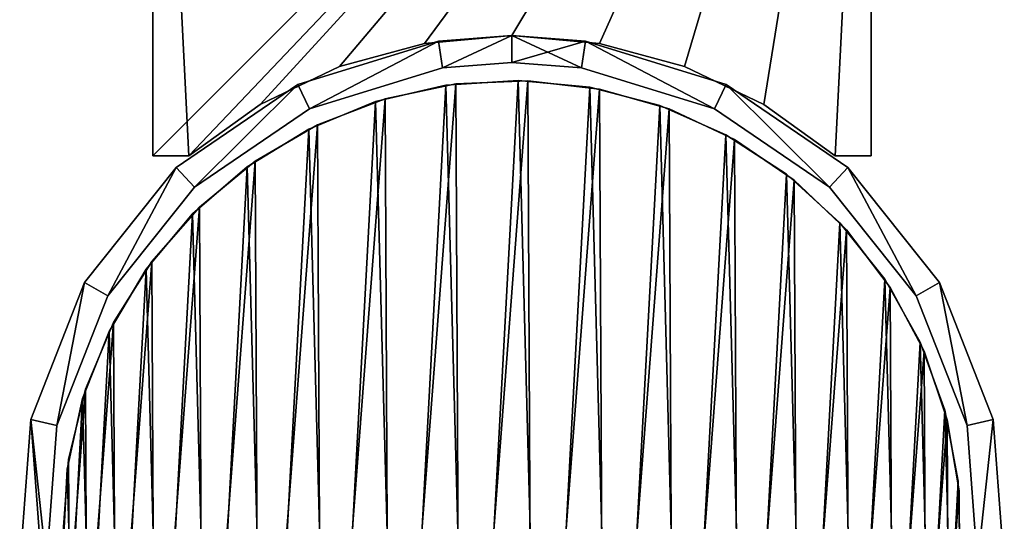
# Model space of a CAD drawing. Header units: millimetres. Extents: x 0 to 54.8, y -88.3 to 0.
# Tile 2 of 3: x 0 to 54.8, y -60.3 to -32.4. Entities that reach past the tile are written whole.
import ezdxf

# ---------------------------------------------------------------- set-up
doc = ezdxf.new("R2010")
doc.units = ezdxf.units.MM
doc.header["$LTSCALE"] = 25.4
doc.layers.get('0').update_dxf_attribs({"true_color": 0xff5454})

# ---------------------------------------------------------------- blocks, each defined once
blk = doc.blocks.new('EYE-WALL-II-8073-8072-8074.STL#3')
at = {"color": 250, "true_color": 0x262626}
mesh = blk.add_polyface(dxfattribs=at)
corners = [(-20, 0, 135.445), (-20, -40, 55.445), (-20, -40, 135.445), (-20, 0, 55.445)]
mesh.append_faces([[corners[k] for k in face] for face in [(0, 1, 2), (1, 0, 3)]], dxfattribs={"vtx0": -1, "color": 250})
mesh = blk.add_polyface(dxfattribs=at)
corners = [(-18, -40, 135.445), (-20, 0, 135.445), (-20, -40, 135.445), (20, 0, 135.445), (-14.025, -37.136, 135.445), (-9.605, -35.023, 135.445), (-4.88, -33.727, 135.445), (0, -33.291, 135.445), (4.88, -33.727, 135.445), (9.605, -35.023, 135.445), (14.025, -37.136, 135.445), (18, -40, 135.445), (20, -40, 135.445)]
mesh.append_faces([[corners[k] for k in face] for face in [(0, 1, 2), (3, 11, 12)]], dxfattribs={"vtx0": -1, "color": 250})
mesh.append_faces([[corners[k] for k in face] for face in [(1, 0, 3)]], dxfattribs={"vtx0": -1, "vtx1": -1, "color": 250})
mesh.append_faces([[corners[k] for k in face] for face in [(3, 0, 4), (3, 4, 5), (3, 5, 6), (3, 6, 7), (3, 7, 8), (3, 8, 9), (3, 9, 10), (3, 10, 11)]], dxfattribs={"vtx0": -1, "vtx2": -1, "color": 250})
mesh = blk.add_polyface(dxfattribs=at)
corners = [(20, 0, 55.445), (-20, -40, 55.445), (-20, 0, 55.445), (-18, -40, 55.445), (-14.025, -37.136, 55.445), (-9.605, -35.023, 55.445), (-4.88, -33.727, 55.445), (0, -33.291, 55.445), (4.88, -33.727, 55.445), (9.605, -35.023, 55.445), (14.025, -37.136, 55.445), (18, -40, 55.445), (20, -40, 55.445)]
mesh.append_faces([[corners[k] for k in face] for face in [(0, 1, 2), (11, 0, 12)]], dxfattribs={"vtx0": -1, "color": 250})
mesh.append_faces([[corners[k] for k in face] for face in [(1, 0, 3), (3, 0, 4), (4, 0, 5), (5, 0, 6), (6, 0, 7), (7, 0, 8), (8, 0, 9), (9, 0, 10), (10, 0, 11)]], dxfattribs={"vtx0": -1, "vtx1": -1, "color": 250})
mesh = blk.add_polyface(dxfattribs=at)
corners = [(20, 0, 55.445), (20, -40, 135.445), (20, -40, 55.445), (20, 0, 135.445)]
mesh.append_faces([[corners[k] for k in face] for face in [(0, 1, 2), (1, 0, 3)]], dxfattribs={"vtx0": -1, "color": 250})
mesh = blk.add_polyface(dxfattribs=at)
corners = [(-25.599, -70.838, 250.945), (-26.811, -54.671, 250.945), (-27.423, -62.846, 250.945), (-25.927, -62.734, 250.945), (-24.203, -70.289, 250.945), (-21.5, -77.937, 250.945), (-20.328, -77.001, 250.945), (-15.491, -83.512, 250.945), (-14.646, -82.273, 250.945), (-8.106, -87.069, 250.945), (-7.664, -85.636, 250.945), (0, -88.291, 250.945), (0, -86.791, 250.945), (8.106, -87.069, 250.945), (7.664, -85.636, 250.945), (14.646, -82.273, 250.945), (15.491, -83.512, 250.945), (20.328, -77.001, 250.945), (21.5, -77.937, 250.945), (24.203, -70.289, 250.945), (25.599, -70.838, 250.945), (25.927, -62.734, 250.945), (27.423, -62.846, 250.945), (26.811, -54.671, 250.945), (-25.348, -55.005, 250.945), (-23.816, -47.041, 250.945), (-22.517, -47.791, 250.945), (-18.705, -40.632, 250.945), (-17.684, -41.731, 250.945), (-11.932, -36.014, 250.945), (-11.281, -37.365, 250.945), (-4.099, -33.598, 250.945), (-3.875, -35.081, 250.945), (0, -33.291, 250.945), (0, -34.791, 250.945), (3.875, -35.081, 250.945), (4.099, -33.598, 250.945), (11.281, -37.365, 250.945), (11.932, -36.014, 250.945), (17.684, -41.731, 250.945), (18.705, -40.632, 250.945), (22.517, -47.791, 250.945), (23.816, -47.041, 250.945), (25.348, -55.005, 250.945)]
mesh.append_faces([[corners[k] for k in face] for face in [(0, 1, 2)]], dxfattribs={"vtx0": -1, "color": 250})
mesh.append_faces([[corners[k] for k in face] for face in [(3, 0, 4), (4, 5, 6), (6, 7, 8), (8, 9, 10), (10, 11, 12), (12, 13, 14), (14, 13, 15), (15, 16, 17), (17, 18, 19), (19, 20, 21), (1, 24, 25), (24, 1, 3), (25, 26, 27), (27, 28, 29), (29, 30, 31), (31, 32, 33), (33, 35, 36), (36, 37, 38), (38, 39, 40), (40, 41, 42), (42, 43, 23)]], dxfattribs={"vtx0": -1, "vtx1": -1, "color": 250})
mesh.append_faces([[corners[k] for k in face] for face in [(1, 0, 3)]], dxfattribs={"vtx0": -1, "vtx1": -1, "vtx2": -1, "color": 250})
mesh.append_faces([[corners[k] for k in face] for face in [(4, 0, 5), (6, 5, 7), (8, 7, 9), (10, 9, 11), (12, 11, 13), (15, 13, 16), (17, 16, 18), (19, 18, 20), (21, 20, 22), (21, 22, 23), (25, 24, 26), (27, 26, 28), (29, 28, 30), (31, 30, 32), (33, 32, 34), (33, 34, 35), (36, 35, 37), (38, 37, 39), (40, 39, 41), (42, 41, 43), (23, 43, 21)]], dxfattribs={"vtx0": -1, "vtx2": -1, "color": 250})
mesh = blk.add_polyface(dxfattribs=at)
corners = [(-26.811, -54.671, 0.945), (-25.348, -55.005, 0.945), (-25.927, -62.734, 0.945), (-23.816, -47.041, 0.945), (-22.517, -47.791, 0.945), (-18.705, -40.632, 0.945), (-17.684, -41.731, 0.945), (-11.932, -36.014, 0.945), (-11.281, -37.365, 0.945), (-4.099, -33.598, 0.945), (-3.875, -35.081, 0.945), (0, -33.291, 0.945), (0, -34.791, 0.945), (4.099, -33.598, 0.945), (3.875, -35.081, 0.945), (11.281, -37.365, 0.945), (11.932, -36.014, 0.945), (17.684, -41.731, 0.945), (18.705, -40.632, 0.945), (22.517, -47.791, 0.945), (23.816, -47.041, 0.945), (25.348, -55.005, 0.945), (26.811, -54.671, 0.945), (25.927, -62.734, 0.945), (-25.599, -70.838, 0.945), (-27.423, -62.846, 0.945), (-24.203, -70.289, 0.945), (-21.5, -77.937, 0.945), (-20.328, -77.001, 0.945), (-15.491, -83.512, 0.945), (-14.646, -82.273, 0.945), (-8.106, -87.069, 0.945), (-7.664, -85.636, 0.945), (0, -88.291, 0.945), (0, -86.791, 0.945), (7.664, -85.636, 0.945), (8.106, -87.069, 0.945), (14.646, -82.273, 0.945), (15.491, -83.512, 0.945), (20.328, -77.001, 0.945), (21.5, -77.937, 0.945), (24.203, -70.289, 0.945), (25.599, -70.838, 0.945), (27.423, -62.846, 0.945)]
mesh.append_faces([[corners[k] for k in face] for face in [(0, 24, 25)]], dxfattribs={"vtx0": -1, "color": 250})
mesh.append_faces([[corners[k] for k in face] for face in [(1, 3, 4), (4, 5, 6), (6, 7, 8), (8, 9, 10), (10, 11, 12), (12, 13, 14), (14, 13, 15), (15, 16, 17), (17, 18, 19), (19, 20, 21), (21, 22, 23), (24, 26, 27), (27, 28, 29), (29, 30, 31), (31, 32, 33), (33, 35, 36), (36, 37, 38), (38, 39, 40), (40, 41, 42), (42, 23, 43), (43, 23, 22)]], dxfattribs={"vtx0": -1, "vtx1": -1, "color": 250})
mesh.append_faces([[corners[k] for k in face] for face in [(24, 0, 2)]], dxfattribs={"vtx0": -1, "vtx1": -1, "vtx2": -1, "color": 250})
mesh.append_faces([[corners[k] for k in face] for face in [(0, 1, 2), (1, 0, 3), (4, 3, 5), (6, 5, 7), (8, 7, 9), (10, 9, 11), (12, 11, 13), (15, 13, 16), (17, 16, 18), (19, 18, 20), (21, 20, 22), (24, 2, 26), (27, 26, 28), (29, 28, 30), (31, 30, 32), (33, 32, 34), (33, 34, 35), (36, 35, 37), (38, 37, 39), (40, 39, 41), (42, 41, 23)]], dxfattribs={"vtx0": -1, "vtx2": -1, "color": 250})
mesh = blk.add_polyface(dxfattribs=at)
corners = [(0, -33.291, 135.445), (-4.88, -33.727, 55.445), (0, -33.291, 55.445), (-4.88, -33.727, 135.445)]
mesh.append_faces([[corners[k] for k in face] for face in [(0, 1, 2), (1, 0, 3)]], dxfattribs={"vtx0": -1, "color": 250})
mesh = blk.add_polyface(dxfattribs=at)
corners = [(-4.099, -33.598, 250.945), (0, -33.291, 0.945), (-4.099, -33.598, 0.945), (0, -33.291, 250.945)]
mesh.append_faces([[corners[k] for k in face] for face in [(0, 1, 2), (1, 0, 3)]], dxfattribs={"vtx0": -1, "color": 250})
mesh = blk.add_polyface(dxfattribs=at)
corners = [(4.88, -33.727, 135.445), (0, -33.291, 55.445), (4.88, -33.727, 55.445), (0, -33.291, 135.445)]
mesh.append_faces([[corners[k] for k in face] for face in [(0, 1, 2), (1, 0, 3)]], dxfattribs={"vtx0": -1, "color": 250})
mesh = blk.add_polyface(dxfattribs=at)
corners = [(0, -33.291, 250.945), (4.099, -33.598, 0.945), (0, -33.291, 0.945), (4.099, -33.598, 250.945)]
mesh.append_faces([[corners[k] for k in face] for face in [(0, 1, 2), (1, 0, 3)]], dxfattribs={"vtx0": -1, "color": 250})
mesh = blk.add_polyface(dxfattribs=at)
corners = [(-11.932, -36.014, 250.945), (-4.099, -33.598, 0.945), (-11.932, -36.014, 0.945), (-4.099, -33.598, 250.945)]
mesh.append_faces([[corners[k] for k in face] for face in [(0, 1, 2), (1, 0, 3)]], dxfattribs={"vtx0": -1, "color": 250})
mesh = blk.add_polyface(dxfattribs=at)
corners = [(-4.88, -33.727, 135.445), (-9.605, -35.023, 55.445), (-4.88, -33.727, 55.445), (-9.605, -35.023, 135.445)]
mesh.append_faces([[corners[k] for k in face] for face in [(0, 1, 2), (1, 0, 3)]], dxfattribs={"vtx0": -1, "color": 250})
mesh = blk.add_polyface(dxfattribs=at)
corners = [(4.099, -33.598, 250.945), (11.932, -36.014, 0.945), (4.099, -33.598, 0.945), (11.932, -36.014, 250.945)]
mesh.append_faces([[corners[k] for k in face] for face in [(0, 1, 2), (1, 0, 3)]], dxfattribs={"vtx0": -1, "color": 250})
mesh = blk.add_polyface(dxfattribs=at)
corners = [(9.605, -35.023, 135.445), (4.88, -33.727, 55.445), (9.605, -35.023, 55.445), (4.88, -33.727, 135.445)]
mesh.append_faces([[corners[k] for k in face] for face in [(0, 1, 2), (1, 0, 3)]], dxfattribs={"vtx0": -1, "color": 250})
mesh = blk.add_polyface(dxfattribs=at)
corners = [(-9.605, -35.023, 135.445), (-14.025, -37.136, 55.445), (-9.605, -35.023, 55.445), (-14.025, -37.136, 135.445)]
mesh.append_faces([[corners[k] for k in face] for face in [(0, 1, 2), (1, 0, 3)]], dxfattribs={"vtx0": -1, "color": 250})
mesh = blk.add_polyface(dxfattribs=at)
corners = [(-3.875, -35.081, 250.945), (-11.281, -37.365, 0.945), (-3.875, -35.081, 0.945), (-11.281, -37.365, 250.945)]
mesh.append_faces([[corners[k] for k in face] for face in [(0, 1, 2), (1, 0, 3)]], dxfattribs={"vtx0": -1, "color": 250})
mesh = blk.add_polyface(dxfattribs=at)
corners = [(0, -34.791, 250.945), (-3.875, -35.081, 0.945), (0, -34.791, 0.945), (-3.875, -35.081, 250.945)]
mesh.append_faces([[corners[k] for k in face] for face in [(0, 1, 2), (1, 0, 3)]], dxfattribs={"vtx0": -1, "color": 250})
mesh = blk.add_polyface(dxfattribs=at)
corners = [(3.875, -35.081, 250.945), (0, -34.791, 0.945), (3.875, -35.081, 0.945), (0, -34.791, 250.945)]
mesh.append_faces([[corners[k] for k in face] for face in [(0, 1, 2), (1, 0, 3)]], dxfattribs={"vtx0": -1, "color": 250})
mesh = blk.add_polyface(dxfattribs=at)
corners = [(11.281, -37.365, 250.945), (3.875, -35.081, 0.945), (11.281, -37.365, 0.945), (3.875, -35.081, 250.945)]
mesh.append_faces([[corners[k] for k in face] for face in [(0, 1, 2), (1, 0, 3)]], dxfattribs={"vtx0": -1, "color": 250})
mesh = blk.add_polyface(dxfattribs=at)
corners = [(14.025, -37.136, 135.445), (9.605, -35.023, 55.445), (14.025, -37.136, 55.445), (9.605, -35.023, 135.445)]
mesh.append_faces([[corners[k] for k in face] for face in [(0, 1, 2), (1, 0, 3)]], dxfattribs={"vtx0": -1, "color": 250})
at = {"color": 7, "true_color": 0xffffff}
mesh = blk.add_polyface(dxfattribs=at)
corners = [(-24.657, -64.92, 25.714), (-24.695, -56.899, 25.714), (-25, -60.911, 25.714), (-23.751, -52.988, 25.714), (-23.675, -68.822, 25.714), (-22.192, -49.28, 25.714), (-22.08, -72.515, 25.714), (-20.058, -45.869, 25.714), (-19.913, -75.905, 25.714), (-17.405, -42.844, 25.714), (-17.231, -78.904, 25.714), (-14.301, -40.285, 25.714), (-14.102, -81.434, 25.714), (-10.826, -38.256, 25.714), (-10.608, -83.428, 25.714), (-7.071, -36.812, 25.714), (-6.839, -84.837, 25.714), (-3.133, -35.988, 25.714), (-2.894, -85.623, 25.714), (0.886, -35.806, 25.714), (1.127, -85.765, 25.714), (4.882, -36.272, 25.714), (5.119, -85.261, 25.714), (8.752, -37.373, 25.714), (8.978, -84.123, 25.714), (12.395, -39.08, 25.714), (12.604, -82.381, 25.714), (15.717, -41.349, 25.714), (15.904, -80.079, 25.714), (18.633, -44.122, 25.714), (18.793, -77.278, 25.714), (21.065, -47.327, 25.714), (21.194, -74.05, 25.714), (22.952, -50.881, 25.714), (23.047, -70.479, 25.714), (24.244, -54.691, 25.714), (24.302, -66.656, 25.714), (24.909, -58.659, 25.714), (24.928, -62.682, 25.714)]
mesh.append_faces([[corners[k] for k in face] for face in [(0, 1, 2), (37, 36, 38)]], dxfattribs={"vtx0": -1, "color": 7})
mesh.append_faces([[corners[k] for k in face] for face in [(1, 0, 3), (3, 4, 5), (5, 6, 7), (7, 8, 9), (9, 10, 11), (11, 12, 13), (13, 14, 15), (15, 16, 17), (17, 18, 19), (19, 20, 21), (21, 22, 23), (23, 24, 25), (25, 26, 27), (27, 28, 29), (29, 30, 31), (31, 32, 33), (33, 34, 35), (35, 36, 37)]], dxfattribs={"vtx0": -1, "vtx1": -1, "color": 7})
mesh.append_faces([[corners[k] for k in face] for face in [(3, 0, 4), (5, 4, 6), (7, 6, 8), (9, 8, 10), (11, 10, 12), (13, 12, 14), (15, 14, 16), (17, 16, 18), (19, 18, 20), (21, 20, 22), (23, 22, 24), (25, 24, 26), (27, 26, 28), (29, 28, 30), (31, 30, 32), (33, 32, 34), (35, 34, 36)]], dxfattribs={"vtx0": -1, "vtx2": -1, "color": 7})
mesh = blk.add_polyface(dxfattribs=at)
corners = [(-24.695, -56.899, 23.014), (-24.657, -64.92, 23.014), (-25, -60.911, 23.014), (-23.751, -52.988, 23.014), (-23.675, -68.822, 23.014), (-22.192, -49.28, 23.014), (-22.08, -72.515, 23.014), (-20.058, -45.869, 23.014), (-19.913, -75.905, 23.014), (-17.405, -42.844, 23.014), (-17.231, -78.904, 23.014), (-14.301, -40.285, 23.014), (-14.102, -81.434, 23.014), (-10.826, -38.256, 23.014), (-10.608, -83.428, 23.014), (-7.071, -36.812, 23.014), (-6.839, -84.837, 23.014), (-3.133, -35.988, 23.014), (-2.894, -85.623, 23.014), (0.886, -35.806, 23.014), (1.127, -85.765, 23.014), (4.882, -36.272, 23.014), (5.119, -85.261, 23.014), (8.752, -37.373, 23.014), (8.978, -84.123, 23.014), (12.395, -39.08, 23.014), (12.604, -82.381, 23.014), (15.717, -41.349, 23.014), (15.904, -80.079, 23.014), (18.633, -44.122, 23.014), (18.793, -77.278, 23.014), (21.065, -47.327, 23.014), (21.194, -74.05, 23.014), (22.952, -50.881, 23.014), (23.047, -70.479, 23.014), (24.244, -54.691, 23.014), (24.302, -66.656, 23.014), (24.909, -58.659, 23.014), (24.928, -62.682, 23.014)]
mesh.append_faces([[corners[k] for k in face] for face in [(0, 1, 2), (36, 37, 38)]], dxfattribs={"vtx0": -1, "color": 7})
mesh.append_faces([[corners[k] for k in face] for face in [(1, 3, 4), (4, 5, 6), (6, 7, 8), (8, 9, 10), (10, 11, 12), (12, 13, 14), (14, 15, 16), (16, 17, 18), (18, 19, 20), (20, 21, 22), (22, 23, 24), (24, 25, 26), (26, 27, 28), (28, 29, 30), (30, 31, 32), (32, 33, 34), (34, 35, 36)]], dxfattribs={"vtx0": -1, "vtx1": -1, "color": 7})
mesh.append_faces([[corners[k] for k in face] for face in [(1, 0, 3), (4, 3, 5), (6, 5, 7), (8, 7, 9), (10, 9, 11), (12, 11, 13), (14, 13, 15), (16, 15, 17), (18, 17, 19), (20, 19, 21), (22, 21, 23), (24, 23, 25), (26, 25, 27), (28, 27, 29), (30, 29, 31), (32, 31, 33), (34, 33, 35), (36, 35, 37)]], dxfattribs={"vtx0": -1, "vtx2": -1, "color": 7})
mesh = blk.add_polyface(dxfattribs=at)
corners = [(-24.775, -57.443, 227.614), (-24.56, -65.461, 227.614), (-24.991, -61.46, 227.614), (-23.917, -53.512, 227.614), (-23.493, -69.34, 227.614), (-22.44, -49.77, 227.614), (-21.817, -72.998, 227.614), (-20.381, -46.313, 227.614), (-19.577, -76.339, 227.614), (-17.795, -43.231, 227.614), (-16.829, -79.278, 227.614), (-14.748, -40.604, 227.614), (-13.645, -81.738, 227.614), (-11.319, -38.5, 227.614), (-10.108, -83.656, 227.614), (-7.596, -36.973, 227.614), (-6.31, -84.981, 227.614), (-3.677, -36.063, 227.614), (-2.347, -85.68, 227.614), (0.337, -35.793, 227.614), (1.676, -85.734, 227.614), (4.343, -36.171, 227.614), (5.655, -85.143, 227.614), (8.236, -37.186, 227.614), (9.488, -83.92, 227.614), (11.915, -38.813, 227.614), (13.076, -82.099, 227.614), (15.287, -41.009, 227.614), (16.324, -79.725, 227.614), (18.262, -43.717, 227.614), (19.15, -76.861, 227.614), (20.764, -46.868, 227.614), (21.48, -73.581, 227.614), (22.729, -50.379, 227.614), (23.254, -69.97, 227.614), (24.105, -54.16, 227.614), (24.425, -66.121, 227.614), (24.856, -58.112, 227.614), (24.964, -62.134, 227.614)]
mesh.append_faces([[corners[k] for k in face] for face in [(0, 1, 2), (36, 37, 38)]], dxfattribs={"vtx0": -1, "color": 7})
mesh.append_faces([[corners[k] for k in face] for face in [(1, 3, 4), (4, 5, 6), (6, 7, 8), (8, 9, 10), (10, 11, 12), (12, 13, 14), (14, 15, 16), (16, 17, 18), (18, 19, 20), (20, 21, 22), (22, 23, 24), (24, 25, 26), (26, 27, 28), (28, 29, 30), (30, 31, 32), (32, 33, 34), (34, 35, 36)]], dxfattribs={"vtx0": -1, "vtx1": -1, "color": 7})
mesh.append_faces([[corners[k] for k in face] for face in [(1, 0, 3), (4, 3, 5), (6, 5, 7), (8, 7, 9), (10, 9, 11), (12, 11, 13), (14, 13, 15), (16, 15, 17), (18, 17, 19), (20, 19, 21), (22, 21, 23), (24, 23, 25), (26, 25, 27), (28, 27, 29), (30, 29, 31), (32, 31, 33), (34, 33, 35), (36, 35, 37)]], dxfattribs={"vtx0": -1, "vtx2": -1, "color": 7})
mesh = blk.add_polyface(dxfattribs=at)
corners = [(-24.56, -65.461, 230.314), (-24.775, -57.443, 230.314), (-24.991, -61.46, 230.314), (-23.917, -53.512, 230.314), (-23.493, -69.34, 230.314), (-22.44, -49.77, 230.314), (-21.817, -72.998, 230.314), (-20.381, -46.313, 230.314), (-19.577, -76.339, 230.314), (-17.795, -43.231, 230.314), (-16.829, -79.278, 230.314), (-14.748, -40.604, 230.314), (-13.645, -81.738, 230.314), (-11.319, -38.5, 230.314), (-10.108, -83.656, 230.314), (-7.596, -36.973, 230.314), (-6.31, -84.981, 230.314), (-3.677, -36.063, 230.314), (-2.347, -85.68, 230.314), (0.337, -35.793, 230.314), (1.676, -85.734, 230.314), (4.343, -36.171, 230.314), (5.655, -85.143, 230.314), (8.236, -37.186, 230.314), (9.488, -83.92, 230.314), (11.915, -38.813, 230.314), (13.076, -82.099, 230.314), (15.287, -41.009, 230.314), (16.324, -79.725, 230.314), (18.262, -43.717, 230.314), (19.15, -76.861, 230.314), (20.764, -46.868, 230.314), (21.48, -73.581, 230.314), (22.729, -50.379, 230.314), (23.254, -69.97, 230.314), (24.105, -54.16, 230.314), (24.425, -66.121, 230.314), (24.856, -58.112, 230.314), (24.964, -62.134, 230.314)]
mesh.append_faces([[corners[k] for k in face] for face in [(0, 1, 2), (37, 36, 38)]], dxfattribs={"vtx0": -1, "color": 7})
mesh.append_faces([[corners[k] for k in face] for face in [(1, 0, 3), (3, 4, 5), (5, 6, 7), (7, 8, 9), (9, 10, 11), (11, 12, 13), (13, 14, 15), (15, 16, 17), (17, 18, 19), (19, 20, 21), (21, 22, 23), (23, 24, 25), (25, 26, 27), (27, 28, 29), (29, 30, 31), (31, 32, 33), (33, 34, 35), (35, 36, 37)]], dxfattribs={"vtx0": -1, "vtx1": -1, "color": 7})
mesh.append_faces([[corners[k] for k in face] for face in [(3, 0, 4), (5, 4, 6), (7, 6, 8), (9, 8, 10), (11, 10, 12), (13, 12, 14), (15, 14, 16), (17, 16, 18), (19, 18, 20), (21, 20, 22), (23, 22, 24), (25, 24, 26), (27, 26, 28), (29, 28, 30), (31, 30, 32), (33, 32, 34), (35, 34, 36)]], dxfattribs={"vtx0": -1, "vtx2": -1, "color": 7})
at = {"color": 250, "true_color": 0x262626}
mesh = blk.add_polyface(dxfattribs=at)
corners = [(-18.705, -40.632, 250.945), (-11.932, -36.014, 0.945), (-18.705, -40.632, 0.945), (-11.932, -36.014, 250.945)]
mesh.append_faces([[corners[k] for k in face] for face in [(0, 1, 2), (1, 0, 3)]], dxfattribs={"vtx0": -1, "color": 250})
at = {"color": 7, "true_color": 0xffffff}
mesh = blk.add_polyface(dxfattribs=at)
corners = [(-7.596, -36.973, 230.314), (-3.677, -36.063, 227.614), (-7.596, -36.973, 227.614), (-3.677, -36.063, 230.314)]
mesh.append_faces([[corners[k] for k in face] for face in [(0, 1, 2), (1, 0, 3)]], dxfattribs={"vtx0": -1, "color": 7})
mesh = blk.add_polyface(dxfattribs=at)
corners = [(-7.071, -36.812, 25.714), (-3.133, -35.988, 23.014), (-7.071, -36.812, 23.014), (-3.133, -35.988, 25.714)]
mesh.append_faces([[corners[k] for k in face] for face in [(0, 1, 2), (1, 0, 3)]], dxfattribs={"vtx0": -1, "color": 7})
mesh = blk.add_polyface(dxfattribs=at)
corners = [(-3.677, -36.063, 230.314), (0.337, -35.793, 227.614), (-3.677, -36.063, 227.614), (0.337, -35.793, 230.314)]
mesh.append_faces([[corners[k] for k in face] for face in [(0, 1, 2), (1, 0, 3)]], dxfattribs={"vtx0": -1, "color": 7})
mesh = blk.add_polyface(dxfattribs=at)
corners = [(-3.133, -35.988, 25.714), (0.886, -35.806, 23.014), (-3.133, -35.988, 23.014), (0.886, -35.806, 25.714)]
mesh.append_faces([[corners[k] for k in face] for face in [(0, 1, 2), (1, 0, 3)]], dxfattribs={"vtx0": -1, "color": 7})
mesh = blk.add_polyface(dxfattribs=at)
corners = [(0.337, -35.793, 230.314), (4.343, -36.171, 227.614), (0.337, -35.793, 227.614), (4.343, -36.171, 230.314)]
mesh.append_faces([[corners[k] for k in face] for face in [(0, 1, 2), (1, 0, 3)]], dxfattribs={"vtx0": -1, "color": 7})
mesh = blk.add_polyface(dxfattribs=at)
corners = [(0.886, -35.806, 25.714), (4.882, -36.272, 23.014), (0.886, -35.806, 23.014), (4.882, -36.272, 25.714)]
mesh.append_faces([[corners[k] for k in face] for face in [(0, 1, 2), (1, 0, 3)]], dxfattribs={"vtx0": -1, "color": 7})
mesh = blk.add_polyface(dxfattribs=at)
corners = [(4.343, -36.171, 230.314), (8.236, -37.186, 227.614), (4.343, -36.171, 227.614), (8.236, -37.186, 230.314)]
mesh.append_faces([[corners[k] for k in face] for face in [(0, 1, 2), (1, 0, 3)]], dxfattribs={"vtx0": -1, "color": 7})
at = {"color": 250, "true_color": 0x262626}
mesh = blk.add_polyface(dxfattribs=at)
corners = [(11.932, -36.014, 250.945), (18.705, -40.632, 0.945), (11.932, -36.014, 0.945), (18.705, -40.632, 250.945)]
mesh.append_faces([[corners[k] for k in face] for face in [(0, 1, 2), (1, 0, 3)]], dxfattribs={"vtx0": -1, "color": 250})
at = {"color": 7, "true_color": 0xffffff}
mesh = blk.add_polyface(dxfattribs=at)
corners = [(4.882, -36.272, 25.714), (8.752, -37.373, 23.014), (4.882, -36.272, 23.014), (8.752, -37.373, 25.714)]
mesh.append_faces([[corners[k] for k in face] for face in [(0, 1, 2), (1, 0, 3)]], dxfattribs={"vtx0": -1, "color": 7})
at = {"color": 250, "true_color": 0x262626}
mesh = blk.add_polyface(dxfattribs=at)
corners = [(-14.025, -37.136, 135.445), (-18, -40, 55.445), (-14.025, -37.136, 55.445), (-18, -40, 135.445)]
mesh.append_faces([[corners[k] for k in face] for face in [(0, 1, 2), (1, 0, 3)]], dxfattribs={"vtx0": -1, "color": 250})
at = {"color": 7, "true_color": 0xffffff}
mesh = blk.add_polyface(dxfattribs=at)
corners = [(-11.319, -38.5, 230.314), (-7.596, -36.973, 227.614), (-11.319, -38.5, 227.614), (-7.596, -36.973, 230.314)]
mesh.append_faces([[corners[k] for k in face] for face in [(0, 1, 2), (1, 0, 3)]], dxfattribs={"vtx0": -1, "color": 7})
mesh = blk.add_polyface(dxfattribs=at)
corners = [(-10.826, -38.256, 25.714), (-7.071, -36.812, 23.014), (-10.826, -38.256, 23.014), (-7.071, -36.812, 25.714)]
mesh.append_faces([[corners[k] for k in face] for face in [(0, 1, 2), (1, 0, 3)]], dxfattribs={"vtx0": -1, "color": 7})
mesh = blk.add_polyface(dxfattribs=at)
corners = [(8.236, -37.186, 230.314), (11.915, -38.813, 227.614), (8.236, -37.186, 227.614), (11.915, -38.813, 230.314)]
mesh.append_faces([[corners[k] for k in face] for face in [(0, 1, 2), (1, 0, 3)]], dxfattribs={"vtx0": -1, "color": 7})
at = {"color": 250, "true_color": 0x262626}
mesh = blk.add_polyface(dxfattribs=at)
corners = [(18, -40, 135.445), (14.025, -37.136, 55.445), (18, -40, 55.445), (14.025, -37.136, 135.445)]
mesh.append_faces([[corners[k] for k in face] for face in [(0, 1, 2), (1, 0, 3)]], dxfattribs={"vtx0": -1, "color": 250})
mesh = blk.add_polyface(dxfattribs=at)
corners = [(-11.281, -37.365, 250.945), (-17.684, -41.731, 0.945), (-11.281, -37.365, 0.945), (-17.684, -41.731, 250.945)]
mesh.append_faces([[corners[k] for k in face] for face in [(0, 1, 2), (1, 0, 3)]], dxfattribs={"vtx0": -1, "color": 250})
at = {"color": 7, "true_color": 0xffffff}
mesh = blk.add_polyface(dxfattribs=at)
corners = [(8.752, -37.373, 25.714), (12.395, -39.08, 23.014), (8.752, -37.373, 23.014), (12.395, -39.08, 25.714)]
mesh.append_faces([[corners[k] for k in face] for face in [(0, 1, 2), (1, 0, 3)]], dxfattribs={"vtx0": -1, "color": 7})
at = {"color": 250, "true_color": 0x262626}
mesh = blk.add_polyface(dxfattribs=at)
corners = [(17.684, -41.731, 250.945), (11.281, -37.365, 0.945), (17.684, -41.731, 0.945), (11.281, -37.365, 250.945)]
mesh.append_faces([[corners[k] for k in face] for face in [(0, 1, 2), (1, 0, 3)]], dxfattribs={"vtx0": -1, "color": 250})
at = {"color": 7, "true_color": 0xffffff}
mesh = blk.add_polyface(dxfattribs=at)
corners = [(-14.301, -40.285, 25.714), (-10.826, -38.256, 23.014), (-14.301, -40.285, 23.014), (-10.826, -38.256, 25.714)]
mesh.append_faces([[corners[k] for k in face] for face in [(0, 1, 2), (1, 0, 3)]], dxfattribs={"vtx0": -1, "color": 7})
mesh = blk.add_polyface(dxfattribs=at)
corners = [(-14.748, -40.604, 230.314), (-11.319, -38.5, 227.614), (-14.748, -40.604, 227.614), (-11.319, -38.5, 230.314)]
mesh.append_faces([[corners[k] for k in face] for face in [(0, 1, 2), (1, 0, 3)]], dxfattribs={"vtx0": -1, "color": 7})
mesh = blk.add_polyface(dxfattribs=at)
corners = [(11.915, -38.813, 230.314), (15.287, -41.009, 227.614), (11.915, -38.813, 227.614), (15.287, -41.009, 230.314)]
mesh.append_faces([[corners[k] for k in face] for face in [(0, 1, 2), (1, 0, 3)]], dxfattribs={"vtx0": -1, "color": 7})
mesh = blk.add_polyface(dxfattribs=at)
corners = [(12.395, -39.08, 25.714), (15.717, -41.349, 23.014), (12.395, -39.08, 23.014), (15.717, -41.349, 25.714)]
mesh.append_faces([[corners[k] for k in face] for face in [(0, 1, 2), (1, 0, 3)]], dxfattribs={"vtx0": -1, "color": 7})
at = {"color": 250, "true_color": 0x262626}
mesh = blk.add_polyface(dxfattribs=at)
corners = [(-18, -40, 135.445), (-20, -40, 55.445), (-18, -40, 55.445), (-20, -40, 135.445)]
mesh.append_faces([[corners[k] for k in face] for face in [(0, 1, 2), (1, 0, 3)]], dxfattribs={"vtx0": -1, "color": 250})
mesh = blk.add_polyface(dxfattribs=at)
corners = [(20, -40, 135.445), (18, -40, 55.445), (20, -40, 55.445), (18, -40, 135.445)]
mesh.append_faces([[corners[k] for k in face] for face in [(0, 1, 2), (1, 0, 3)]], dxfattribs={"vtx0": -1, "color": 250})
at = {"color": 7, "true_color": 0xffffff}
mesh = blk.add_polyface(dxfattribs=at)
corners = [(-17.405, -42.844, 25.714), (-14.301, -40.285, 23.014), (-17.405, -42.844, 23.014), (-14.301, -40.285, 25.714)]
mesh.append_faces([[corners[k] for k in face] for face in [(0, 1, 2), (1, 0, 3)]], dxfattribs={"vtx0": -1, "color": 7})
at = {"color": 250, "true_color": 0x262626}
mesh = blk.add_polyface(dxfattribs=at)
corners = [(-18.705, -40.632, 250.945), (-23.816, -47.041, 0.945), (-23.816, -47.041, 250.945), (-18.705, -40.632, 0.945)]
mesh.append_faces([[corners[k] for k in face] for face in [(0, 1, 2), (1, 0, 3)]], dxfattribs={"vtx0": -1, "color": 250})
at = {"color": 7, "true_color": 0xffffff}
mesh = blk.add_polyface(dxfattribs=at)
corners = [(-17.795, -43.231, 230.314), (-14.748, -40.604, 227.614), (-17.795, -43.231, 227.614), (-14.748, -40.604, 230.314)]
mesh.append_faces([[corners[k] for k in face] for face in [(0, 1, 2), (1, 0, 3)]], dxfattribs={"vtx0": -1, "color": 7})
mesh = blk.add_polyface(dxfattribs=at)
corners = [(15.287, -41.009, 230.314), (18.262, -43.717, 227.614), (15.287, -41.009, 227.614), (18.262, -43.717, 230.314)]
mesh.append_faces([[corners[k] for k in face] for face in [(0, 1, 2), (1, 0, 3)]], dxfattribs={"vtx0": -1, "color": 7})
at = {"color": 250, "true_color": 0x262626}
mesh = blk.add_polyface(dxfattribs=at)
corners = [(18.705, -40.632, 0.945), (23.816, -47.041, 250.945), (23.816, -47.041, 0.945), (18.705, -40.632, 250.945)]
mesh.append_faces([[corners[k] for k in face] for face in [(0, 1, 2), (1, 0, 3)]], dxfattribs={"vtx0": -1, "color": 250})
at = {"color": 7, "true_color": 0xffffff}
mesh = blk.add_polyface(dxfattribs=at)
corners = [(15.717, -41.349, 25.714), (18.633, -44.122, 23.014), (15.717, -41.349, 23.014), (18.633, -44.122, 25.714)]
mesh.append_faces([[corners[k] for k in face] for face in [(0, 1, 2), (1, 0, 3)]], dxfattribs={"vtx0": -1, "color": 7})
at = {"color": 250, "true_color": 0x262626}
mesh = blk.add_polyface(dxfattribs=at)
corners = [(-17.684, -41.731, 0.945), (-22.517, -47.791, 250.945), (-22.517, -47.791, 0.945), (-17.684, -41.731, 250.945)]
mesh.append_faces([[corners[k] for k in face] for face in [(0, 1, 2), (1, 0, 3)]], dxfattribs={"vtx0": -1, "color": 250})
mesh = blk.add_polyface(dxfattribs=at)
corners = [(17.684, -41.731, 250.945), (22.517, -47.791, 0.945), (22.517, -47.791, 250.945), (17.684, -41.731, 0.945)]
mesh.append_faces([[corners[k] for k in face] for face in [(0, 1, 2), (1, 0, 3)]], dxfattribs={"vtx0": -1, "color": 250})
at = {"color": 7, "true_color": 0xffffff}
mesh = blk.add_polyface(dxfattribs=at)
corners = [(-17.795, -43.231, 230.314), (-20.381, -46.313, 227.614), (-20.381, -46.313, 230.314), (-17.795, -43.231, 227.614)]
mesh.append_faces([[corners[k] for k in face] for face in [(0, 1, 2), (1, 0, 3)]], dxfattribs={"vtx0": -1, "color": 7})
mesh = blk.add_polyface(dxfattribs=at)
corners = [(-17.405, -42.844, 25.714), (-20.058, -45.869, 23.014), (-20.058, -45.869, 25.714), (-17.405, -42.844, 23.014)]
mesh.append_faces([[corners[k] for k in face] for face in [(0, 1, 2), (1, 0, 3)]], dxfattribs={"vtx0": -1, "color": 7})
mesh = blk.add_polyface(dxfattribs=at)
corners = [(18.262, -43.717, 227.614), (20.764, -46.868, 230.314), (20.764, -46.868, 227.614), (18.262, -43.717, 230.314)]
mesh.append_faces([[corners[k] for k in face] for face in [(0, 1, 2), (1, 0, 3)]], dxfattribs={"vtx0": -1, "color": 7})
mesh = blk.add_polyface(dxfattribs=at)
corners = [(18.633, -44.122, 23.014), (21.065, -47.327, 25.714), (21.065, -47.327, 23.014), (18.633, -44.122, 25.714)]
mesh.append_faces([[corners[k] for k in face] for face in [(0, 1, 2), (1, 0, 3)]], dxfattribs={"vtx0": -1, "color": 7})
mesh = blk.add_polyface(dxfattribs=at)
corners = [(-20.058, -45.869, 25.714), (-22.192, -49.28, 23.014), (-22.192, -49.28, 25.714), (-20.058, -45.869, 23.014)]
mesh.append_faces([[corners[k] for k in face] for face in [(0, 1, 2), (1, 0, 3)]], dxfattribs={"vtx0": -1, "color": 7})
mesh = blk.add_polyface(dxfattribs=at)
corners = [(-20.381, -46.313, 230.314), (-22.44, -49.77, 227.614), (-22.44, -49.77, 230.314), (-20.381, -46.313, 227.614)]
mesh.append_faces([[corners[k] for k in face] for face in [(0, 1, 2), (1, 0, 3)]], dxfattribs={"vtx0": -1, "color": 7})
at = {"color": 250, "true_color": 0x262626}
mesh = blk.add_polyface(dxfattribs=at)
corners = [(-23.816, -47.041, 250.945), (-26.811, -54.671, 0.945), (-26.811, -54.671, 250.945), (-23.816, -47.041, 0.945)]
mesh.append_faces([[corners[k] for k in face] for face in [(0, 1, 2), (1, 0, 3)]], dxfattribs={"vtx0": -1, "color": 250})
at = {"color": 7, "true_color": 0xffffff}
mesh = blk.add_polyface(dxfattribs=at)
corners = [(20.764, -46.868, 227.614), (22.729, -50.379, 230.314), (22.729, -50.379, 227.614), (20.764, -46.868, 230.314)]
mesh.append_faces([[corners[k] for k in face] for face in [(0, 1, 2), (1, 0, 3)]], dxfattribs={"vtx0": -1, "color": 7})
at = {"color": 250, "true_color": 0x262626}
mesh = blk.add_polyface(dxfattribs=at)
corners = [(23.816, -47.041, 0.945), (26.811, -54.671, 250.945), (26.811, -54.671, 0.945), (23.816, -47.041, 250.945)]
mesh.append_faces([[corners[k] for k in face] for face in [(0, 1, 2), (1, 0, 3)]], dxfattribs={"vtx0": -1, "color": 250})
at = {"color": 7, "true_color": 0xffffff}
mesh = blk.add_polyface(dxfattribs=at)
corners = [(21.065, -47.327, 23.014), (22.952, -50.881, 25.714), (22.952, -50.881, 23.014), (21.065, -47.327, 25.714)]
mesh.append_faces([[corners[k] for k in face] for face in [(0, 1, 2), (1, 0, 3)]], dxfattribs={"vtx0": -1, "color": 7})
at = {"color": 250, "true_color": 0x262626}
mesh = blk.add_polyface(dxfattribs=at)
corners = [(-22.517, -47.791, 0.945), (-25.348, -55.005, 250.945), (-25.348, -55.005, 0.945), (-22.517, -47.791, 250.945)]
mesh.append_faces([[corners[k] for k in face] for face in [(0, 1, 2), (1, 0, 3)]], dxfattribs={"vtx0": -1, "color": 250})
mesh = blk.add_polyface(dxfattribs=at)
corners = [(22.517, -47.791, 250.945), (25.348, -55.005, 0.945), (25.348, -55.005, 250.945), (22.517, -47.791, 0.945)]
mesh.append_faces([[corners[k] for k in face] for face in [(0, 1, 2), (1, 0, 3)]], dxfattribs={"vtx0": -1, "color": 250})
at = {"color": 7, "true_color": 0xffffff}
mesh = blk.add_polyface(dxfattribs=at)
corners = [(-22.192, -49.28, 25.714), (-23.751, -52.988, 23.014), (-23.751, -52.988, 25.714), (-22.192, -49.28, 23.014)]
mesh.append_faces([[corners[k] for k in face] for face in [(0, 1, 2), (1, 0, 3)]], dxfattribs={"vtx0": -1, "color": 7})
mesh = blk.add_polyface(dxfattribs=at)
corners = [(-22.44, -49.77, 230.314), (-23.917, -53.512, 227.614), (-23.917, -53.512, 230.314), (-22.44, -49.77, 227.614)]
mesh.append_faces([[corners[k] for k in face] for face in [(0, 1, 2), (1, 0, 3)]], dxfattribs={"vtx0": -1, "color": 7})
mesh = blk.add_polyface(dxfattribs=at)
corners = [(22.729, -50.379, 227.614), (24.105, -54.16, 230.314), (24.105, -54.16, 227.614), (22.729, -50.379, 230.314)]
mesh.append_faces([[corners[k] for k in face] for face in [(0, 1, 2), (1, 0, 3)]], dxfattribs={"vtx0": -1, "color": 7})
mesh = blk.add_polyface(dxfattribs=at)
corners = [(22.952, -50.881, 23.014), (24.244, -54.691, 25.714), (24.244, -54.691, 23.014), (22.952, -50.881, 25.714)]
mesh.append_faces([[corners[k] for k in face] for face in [(0, 1, 2), (1, 0, 3)]], dxfattribs={"vtx0": -1, "color": 7})
mesh = blk.add_polyface(dxfattribs=at)
corners = [(-23.751, -52.988, 25.714), (-24.695, -56.899, 23.014), (-24.695, -56.899, 25.714), (-23.751, -52.988, 23.014)]
mesh.append_faces([[corners[k] for k in face] for face in [(0, 1, 2), (1, 0, 3)]], dxfattribs={"vtx0": -1, "color": 7})
mesh = blk.add_polyface(dxfattribs=at)
corners = [(-23.917, -53.512, 230.314), (-24.775, -57.443, 227.614), (-24.775, -57.443, 230.314), (-23.917, -53.512, 227.614)]
mesh.append_faces([[corners[k] for k in face] for face in [(0, 1, 2), (1, 0, 3)]], dxfattribs={"vtx0": -1, "color": 7})
mesh = blk.add_polyface(dxfattribs=at)
corners = [(24.105, -54.16, 227.614), (24.856, -58.112, 230.314), (24.856, -58.112, 227.614), (24.105, -54.16, 230.314)]
mesh.append_faces([[corners[k] for k in face] for face in [(0, 1, 2), (1, 0, 3)]], dxfattribs={"vtx0": -1, "color": 7})
at = {"color": 250, "true_color": 0x262626}
mesh = blk.add_polyface(dxfattribs=at)
corners = [(-26.811, -54.671, 250.945), (-27.423, -62.846, 0.945), (-27.423, -62.846, 250.945), (-26.811, -54.671, 0.945)]
mesh.append_faces([[corners[k] for k in face] for face in [(0, 1, 2), (1, 0, 3)]], dxfattribs={"vtx0": -1, "color": 250})
at = {"color": 7, "true_color": 0xffffff}
mesh = blk.add_polyface(dxfattribs=at)
corners = [(24.244, -54.691, 23.014), (24.909, -58.659, 25.714), (24.909, -58.659, 23.014), (24.244, -54.691, 25.714)]
mesh.append_faces([[corners[k] for k in face] for face in [(0, 1, 2), (1, 0, 3)]], dxfattribs={"vtx0": -1, "color": 7})
at = {"color": 250, "true_color": 0x262626}
mesh = blk.add_polyface(dxfattribs=at)
corners = [(26.811, -54.671, 0.945), (27.423, -62.846, 250.945), (27.423, -62.846, 0.945), (26.811, -54.671, 250.945)]
mesh.append_faces([[corners[k] for k in face] for face in [(0, 1, 2), (1, 0, 3)]], dxfattribs={"vtx0": -1, "color": 250})
mesh = blk.add_polyface(dxfattribs=at)
corners = [(-25.348, -55.005, 0.945), (-25.927, -62.734, 250.945), (-25.927, -62.734, 0.945), (-25.348, -55.005, 250.945)]
mesh.append_faces([[corners[k] for k in face] for face in [(0, 1, 2), (1, 0, 3)]], dxfattribs={"vtx0": -1, "color": 250})
mesh = blk.add_polyface(dxfattribs=at)
corners = [(25.348, -55.005, 250.945), (25.927, -62.734, 0.945), (25.927, -62.734, 250.945), (25.348, -55.005, 0.945)]
mesh.append_faces([[corners[k] for k in face] for face in [(0, 1, 2), (1, 0, 3)]], dxfattribs={"vtx0": -1, "color": 250})
at = {"color": 7, "true_color": 0xffffff}
mesh = blk.add_polyface(dxfattribs=at)
corners = [(-24.695, -56.899, 25.714), (-25, -60.911, 23.014), (-25, -60.911, 25.714), (-24.695, -56.899, 23.014)]
mesh.append_faces([[corners[k] for k in face] for face in [(0, 1, 2), (1, 0, 3)]], dxfattribs={"vtx0": -1, "color": 7})
mesh = blk.add_polyface(dxfattribs=at)
corners = [(-24.775, -57.443, 230.314), (-24.991, -61.46, 227.614), (-24.991, -61.46, 230.314), (-24.775, -57.443, 227.614)]
mesh.append_faces([[corners[k] for k in face] for face in [(0, 1, 2), (1, 0, 3)]], dxfattribs={"vtx0": -1, "color": 7})
mesh = blk.add_polyface(dxfattribs=at)
corners = [(24.856, -58.112, 227.614), (24.964, -62.134, 230.314), (24.964, -62.134, 227.614), (24.856, -58.112, 230.314)]
mesh.append_faces([[corners[k] for k in face] for face in [(0, 1, 2), (1, 0, 3)]], dxfattribs={"vtx0": -1, "color": 7})
mesh = blk.add_polyface(dxfattribs=at)
corners = [(24.909, -58.659, 23.014), (24.928, -62.682, 25.714), (24.928, -62.682, 23.014), (24.909, -58.659, 25.714)]
mesh.append_faces([[corners[k] for k in face] for face in [(0, 1, 2), (1, 0, 3)]], dxfattribs={"vtx0": -1, "color": 7})

msp = doc.modelspace()

# ---------------------------------------------------------------- block references
at = {"color": 0}
msp.add_blockref('EYE-WALL-II-8073-8072-8074.STL#3', (27.423, 0, -0.945), dxfattribs=at)

doc.saveas('drawing.dxf')
